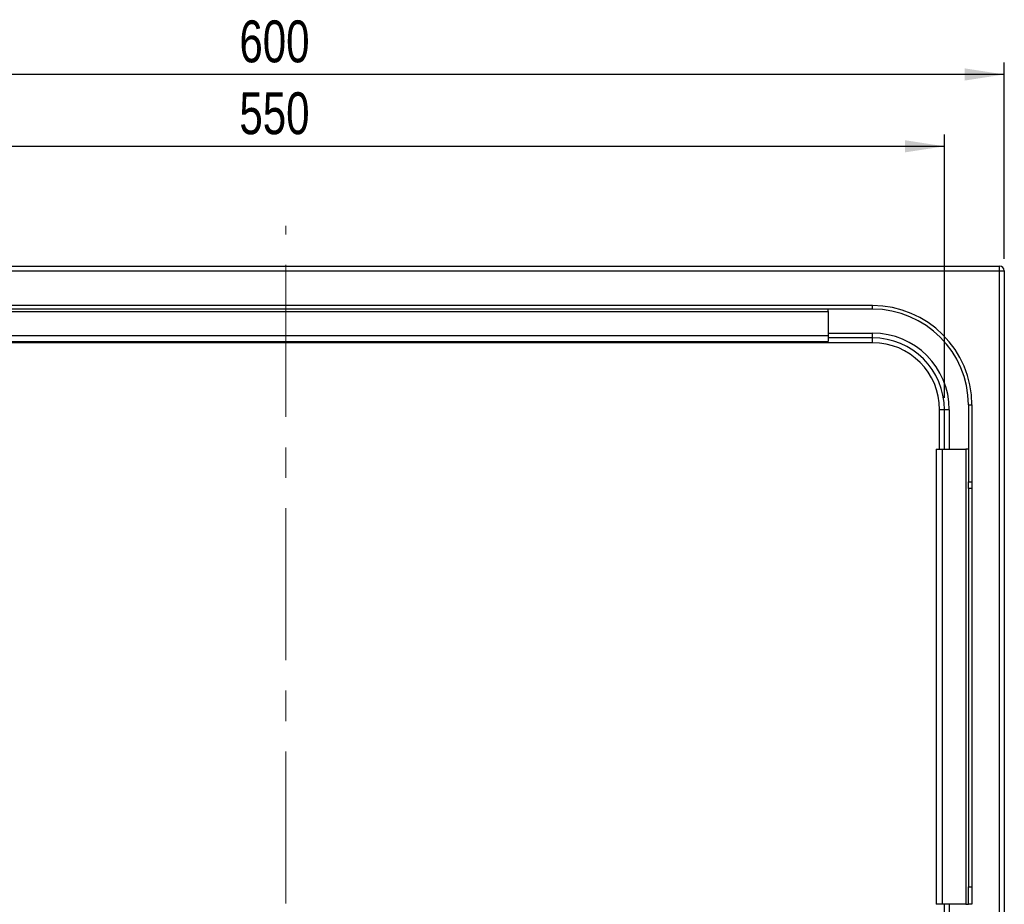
# Model space of a CAD drawing. Header units: millimetres. Extents: x 5 to 415, y 5 to 292.
# Tile 12 of 23: x 93 to 176, y 76 to 150. Entities that reach past the tile are written whole.
import ezdxf

# ---------------------------------------------------------------- set-up
doc = ezdxf.new("R2010")
doc.units = ezdxf.units.MM
doc.linetypes.add('CENTERX2', pattern=[20.32, 12.7, -2.54, 2.54, -2.54])
doc.layers.add('ZEICHNUNG', color=7, linetype='Continuous')
doc.styles.add('SLDTEXTSTYLE0', font='TXT', dxfattribs={"width": 0.75})
doc.dimstyles.new('SLDDIMSTYLE0', dxfattribs={"dimtxt": 3.5, "dimasz": 3.302, "dimexe": 0, "dimexo": 0.0625, "dimgap": 0.875, "dimtad": 1, "dimdec": 0, "dimlfac": 5, "dimrnd": 1e-09, "dimzin": 12, "dimdsep": 46, "dimtxsty": 'SLDTEXTSTYLE0', "dimsah": 1, "dimcen": 0.09, "dimadec": 0, "dimazin": 3, "dimtfac": 1, "dimtdec": 0, "dimtofl": 0, "dimtmove": 0, "dimatfit": 3, "dimfxl": 1, "dimfrac": 2, "dimtolj": 1, "dimtzin": 12, "dimarcsym": 0})

# ---------------------------------------------------------------- blocks, each defined once
blk = doc.blocks.new('_D_13')
at = {"layer": 'ZEICHNUNG', "color": 7, "transparency": 16777216}
for p, q in [((60.576, 118.242), (60.576, 140.242)), ((170.576, 118.242), (170.576, 140.242)), ((60.576, 139.242), (170.576, 139.242))]:
    blk.add_line(p, q, dxfattribs=at)
for points in [[(60.576, 139.242), (63.878, 138.734), (63.878, 139.75)], [(170.576, 139.242), (167.274, 139.75), (167.274, 138.734)]]:
    blk.add_solid(points, dxfattribs=at)
at = {"layer": 'ZEICHNUNG', "color": 7, "transparency": 16777216, "insert": (111.697, 143.754), "char_height": 3.5, "attachment_point": 1, "style": 'SLDTEXTSTYLE0'}
blk.add_mtext('550', dxfattribs=at)
blk = doc.blocks.new('_D_14')
at = {"layer": 'ZEICHNUNG', "color": 7, "transparency": 16777216}
for p, q in [((55.576, 129.842), (55.576, 146.242)), ((175.576, 129.842), (175.576, 146.242)), ((175.576, 145.242), (55.576, 145.242))]:
    blk.add_line(p, q, dxfattribs=at)
for points in [[(55.576, 145.242), (58.878, 144.734), (58.878, 145.75)], [(175.576, 145.242), (172.274, 145.75), (172.274, 144.734)]]:
    blk.add_solid(points, dxfattribs=at)
at = {"layer": 'ZEICHNUNG', "color": 7, "transparency": 16777216, "insert": (111.697, 149.754), "char_height": 3.5, "attachment_point": 1, "style": 'SLDTEXTSTYLE0'}
blk.add_mtext('600', dxfattribs=at)

msp = doc.modelspace()

# ---------------------------------------------------------------- linework, layer by layer
at = {"color": 7, "linetype": 'Continuous', "lineweight": 25}
for p, q in [((55.9761, 129.2418), (175.1761, 129.2418)), ((175.1761, 128.8418), (175.1761, 129.2418)), ((55.9761, 128.8418), (175.1761, 128.8418)), ((175.1761, 47.6584), (175.1761, 128.8418)), ((175.1761, 128.8418), (175.5761, 128.8418)), ((175.5761, 128.8418), (175.5761, 47.6584)), ((164.5761, 125.9418), (66.1761, 125.9418)), ((164.5761, 125.6418), (164.5761, 125.9418)), ((164.5761, 125.6418), (66.1761, 125.6418)), ((69.8761, 125.4418), (160.8761, 125.4418)), ((160.8761, 125.4418), (160.8761, 125.6418)), ((160.8761, 125.4418), (160.8761, 123.4418)), ((69.8761, 123.4418), (160.8761, 123.4418)), ((160.8761, 123.4418), (160.8761, 122.9418)), ((164.5761, 123.2418), (164.5761, 123.6418)), ((164.5761, 122.8418), (66.5761, 122.8418)), ((69.8761, 122.9418), (160.8761, 122.9418)), ((164.5761, 123.2418), (160.8761, 123.2418)), ((164.5761, 122.8418), (164.5761, 123.2418)), ((172.5761, 117.6418), (172.8761, 117.6418)), ((172.5761, 117.6418), (172.5761, 111.2219)), ((172.8761, 117.6418), (172.8761, 111.2219)), ((170.5761, 117.2418), (170.1761, 117.2418)), ((170.9761, 117.2418), (170.5761, 117.2418)), ((170.5761, 113.9418), (170.5761, 117.2418)), ((169.8761, 113.9418), (169.8761, 75.9418)), ((169.8761, 113.9418), (170.3761, 113.9418)), ((170.3761, 113.9418), (170.3761, 75.9418)), ((170.3761, 113.9418), (172.3761, 113.9418)), ((172.3761, 113.9418), (172.3761, 75.9418)), ((172.5761, 113.9418), (172.3761, 113.9418)), ((172.5761, 111.2219), (172.8761, 111.2219)), ((172.5761, 110.6725), (172.5761, 111.2219)), ((172.8761, 111.2219), (172.8761, 110.6725)), ((172.8761, 110.6725), (172.5761, 110.6725)), ((172.5761, 110.6725), (172.5761, 77.3924)), ((172.8761, 110.6725), (172.8761, 77.3924)), ((172.5761, 77.3924), (172.8761, 77.3924)), ((172.5761, 75.9418), (172.5761, 77.3924)), ((172.8761, 77.3924), (172.8761, 75.9418)), ((170.3761, 75.9418), (169.8761, 75.9418)), ((172.3761, 75.9418), (170.3761, 75.9418)), ((170.5761, 64.2418), (170.5761, 75.9418)), ((172.3761, 75.9418), (172.5761, 75.9418)), ((172.8761, 75.9418), (172.5761, 75.9418))]:
    msp.add_line(p, q, dxfattribs=at)
at = {"color": 8, "linetype": 'Continuous', "lineweight": 25}
for p, q in [((160.8761, 123.6418), (164.5761, 123.6418)), ((170.1761, 113.9418), (170.1761, 117.2418)), ((170.9761, 117.2418), (170.9761, 113.9418)), ((170.9761, 75.9418), (170.9761, 64.2418))]:
    msp.add_line(p, q, dxfattribs=at)
at = {"color": 7, "linetype": 'Continuous', "lineweight": 25}
for centre, radius in [((175.1761, 128.8418), 0.4), ((164.5761, 117.6418), 8.3), ((164.5761, 117.6418), 8), ((164.5761, 117.2418), 6.4), ((164.5761, 117.2418), 6), ((164.5761, 117.2418), 5.6)]:
    msp.add_arc(centre, radius, 0, 90, dxfattribs=at)
at = {"layer": 'ZEICHNUNG', "color": 7, "linetype": 'CENTERX2', "lineweight": 18}
msp.add_line((115.5761, 35.3631), (115.5761, 132.5877), dxfattribs=at)

# ---------------------------------------------------------------- dimensions: what is measured, and where the dimension line sits
at = {"layer": 'ZEICHNUNG', "color": 7}
for base, p1, p2, picture, middle in [((55.5761, 145.2418), (175.5761, 128.8418), (55.5761, 128.8418), '_D_14', (115.5761, 145.2418)), ((170.5761, 139.2418), (60.5761, 117.2418), (170.5761, 117.2418), '_D_13', (115.5761, 139.2418))]:
    dim = msp.add_linear_dim(base=base, p1=p1, p2=p2, dimstyle='SLDDIMSTYLE0', dxfattribs=at)
    dim.commit()
    dim.dimension.update_dxf_attribs({"geometry": picture, "text_midpoint": middle, "dimtype": 160})

doc.saveas('drawing.dxf')
